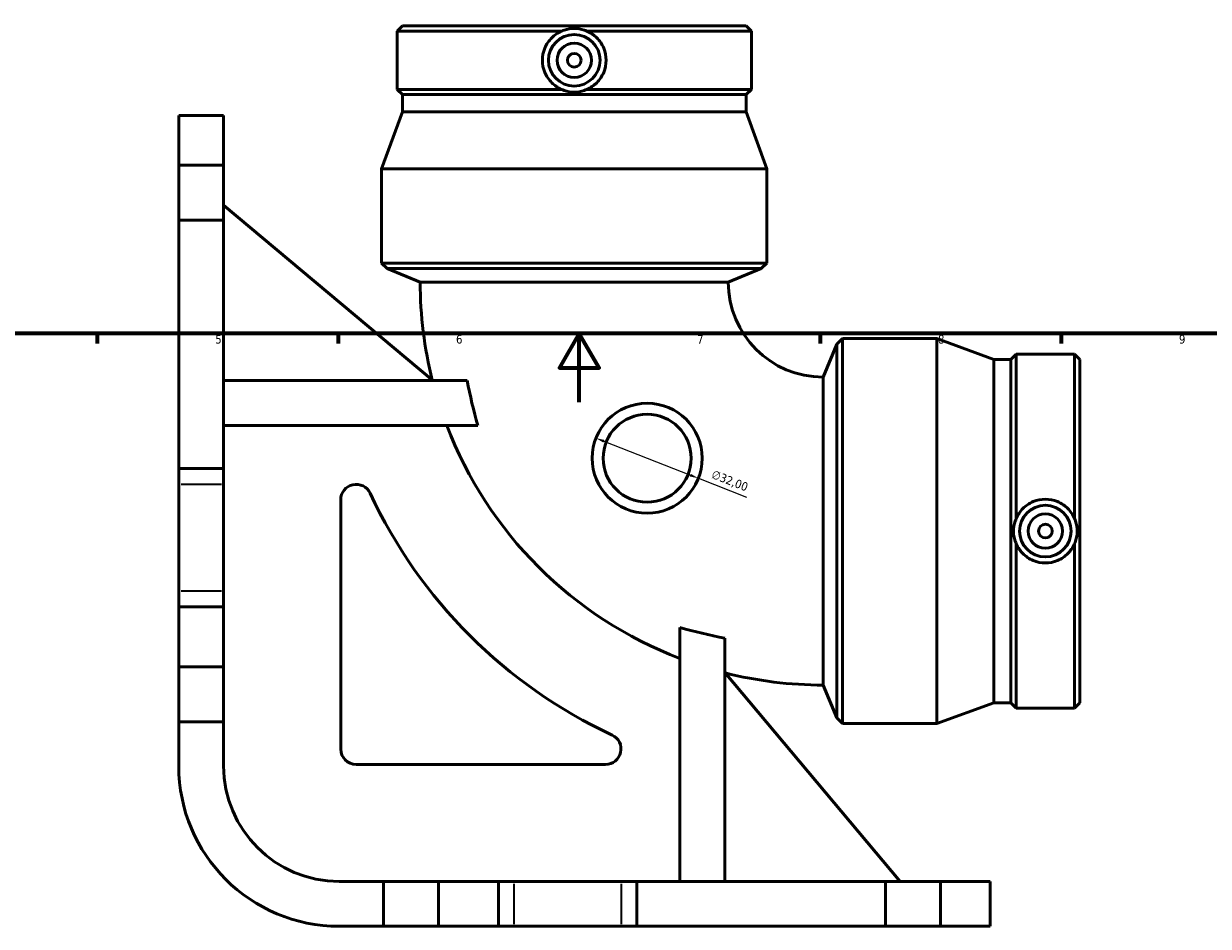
# Model space of a CAD drawing. Header units: millimetres. Extents: x -101 to 956, y -280 to 1167.
# Tile 2 of 8: x 259 to 603, y -152 to 110. Entities that reach past the tile are written whole.
import ezdxf

# ---------------------------------------------------------------- set-up
doc = ezdxf.new("R2010")
doc.units = ezdxf.units.MM
for name, color, linetype, lineweight in [('Border (ISO)', 7, 'Continuous', 70), ('Dimension (ISO)', 7, 'Continuous', 25), ('Visible (ISO)', 7, 'Continuous', 50), ('Visible Narrow (ISO)', 7, 'Continuous', 35)]:
    doc.layers.add(name, color=color, linetype=linetype, lineweight=lineweight)
doc.styles.add('Note Text (ISO)', font='tahoma.ttf')
doc.dimstyles.new('Default (ISO)', dxfattribs={"dimtxt": 2.5, "dimasz": 2.5, "dimexe": 3.175, "dimexo": 0, "dimgap": 0.762, "dimtad": 1, "dimrnd": 1e-08, "dimzin": 0, "dimtxsty": 'Note Text (ISO)', "dimcen": 0.09, "dimdle": 10, "dimclrd": 256, "dimclre": 256, "dimclrt": 232, "dimazin": 0, "dimtfac": 1.40208, "dimtmove": 0, "dimatfit": 3, "dimfxl": 1, "dimtolj": 1, "dimtzin": 0, "dimlwd": -1, "dimlwe": -1, "dimarcsym": 0})

# ---------------------------------------------------------------- blocks, each defined once
blk = doc.blocks.new('Borders Default Border')
at = {"layer": 'Border (ISO)'}
for p, q in [((280.33, 20), (280.33, 17.1)), ((350.42, 20), (350.42, 17.1)), ((490.58, 20), (490.58, 17.1)), ((560.67, 20), (560.67, 17.1))]:
    blk.add_line(p, q, dxfattribs=at)
at = {"layer": 'Border (ISO)', "flags": 128}
for points in [[(20, 20), (20, 574), (821, 574), (821, 20), (20, 20)], [(420.5, 0), (420.5, 20), (414.73, 10), (426.27, 10), (420.5, 20)]]:
    blk.add_lwpolyline(points, dxfattribs=at)
at = {"layer": 'Border (ISO)', "color": 232, "true_color": 0xca0064, "char_height": 2.5, "attachment_point": 7, "style": 'Note Text (ISO)'}
for s, insert in [('5', (314.64, 17.05)), ('6', (384.66, 17.05)), ('7', (454.77, 17.1)), ('8', (524.81, 17.04)), ('9', (594.88, 17.05))]:
    blk.add_mtext(s, dxfattribs=dict(at, insert=insert))
blk = doc.blocks.new('*D13')
at = {"layer": 'Defpoints', "color": 0, "transparency": 16777216}
for p in [(425.34, -10.42), (455.13, -22.11)]:
    blk.add_point(p, dxfattribs=at)
at = {"layer": 'Dimension (ISO)', "transparency": 16777216}
for p, q in [((427.67, -11.34), (452.8, -21.2)), ((455.13, -22.11), (469.1, -27.59))]:
    blk.add_line(p, q, dxfattribs=at)
for points in [[(427.82, -10.95), (427.52, -11.72), (425.34, -10.42)], [(452.96, -20.81), (452.65, -21.58), (455.13, -22.11)]]:
    blk.add_solid(points, dxfattribs=at)
at = {"layer": 'Dimension (ISO)', "color": 232, "true_color": 0xca0064, "transparency": 16777216, "insert": (459.62, -19.6), "char_height": 2.5, "attachment_point": 1, "rotation": 338.5785, "style": 'Note Text (ISO)'}
blk.add_mtext('\\A1;∅32,00', dxfattribs=at)

msp = doc.modelspace()

# ---------------------------------------------------------------- linework, layer by layer
at = {"layer": 'Visible (ISO)'}
for p, q in [((369.0568, 109.5288), (367.5112, 107.9832)), ((367.5112, 107.9832), (415.3752, 107.9832)), ((367.5112, 107.9832), (367.5112, 91.0644)), ((369.0568, 109.5288), (469.0056, 109.5288)), ((422.6873, 107.9832), (470.5512, 107.9832)), ((469.0056, 109.5288), (470.5512, 107.9832)), ((470.5512, 107.9832), (470.5512, 91.0644)), ((367.5112, 91.0644), (415.3752, 91.0644)), ((369.0568, 89.5188), (367.5112, 91.0644)), ((422.6873, 91.0644), (470.5512, 91.0644)), ((469.0056, 89.5188), (470.5512, 91.0644)), ((369.0568, 89.5188), (469.0056, 89.5188)), ((369.0568, 89.5188), (369.0568, 84.5163)), ((469.0056, 89.5188), (469.0056, 84.5163)), ((304.0312, 83.4288), (304.0312, 69.0288)), ((317.0812, 83.4288), (304.0312, 83.4288)), ((317.0812, 69.0288), (317.0812, 83.4288)), ((369.0568, 84.5163), (363.0312, 67.9611)), ((369.0568, 84.5163), (469.0056, 84.5163)), ((469.0056, 84.5163), (475.0312, 67.9611)), ((304.0312, 53.0288), (304.0312, 69.0288)), ((304.0312, 69.0288), (317.0812, 69.0288)), ((317.0812, 69.0288), (317.0812, 53.0288)), ((363.0312, 67.9611), (475.0312, 67.9611)), ((363.0312, 67.9611), (363.0312, 40.5288)), ((475.0312, 67.9611), (475.0312, 40.5288)), ((377.8658, 6.3245), (317.0812, 57.3288)), ((304.0312, 53.0288), (304.0312, -19.2864)), ((317.0812, 53.0288), (304.0312, 53.0288)), ((317.0812, -19.2864), (317.0812, 53.0288)), ((363.0312, 40.5288), (475.0312, 40.5288)), ((364.6714, 38.8886), (363.0312, 40.5288)), ((364.6714, 38.8886), (473.391, 38.8886)), ((374.2312, 34.9288), (364.6714, 38.8886)), ((463.8312, 34.9288), (473.391, 38.8886)), ((473.391, 38.8886), (475.0312, 40.5288)), ((463.8312, 34.9288), (374.2312, 34.9288)), ((495.391, 16.8886), (497.0312, 18.5288)), ((497.0312, 18.5288), (497.0312, -93.4712)), ((524.4635, 18.5288), (497.0312, 18.5288)), ((524.4635, 18.5288), (524.4635, -93.4712)), ((541.0187, 12.5032), (524.4635, 18.5288)), ((491.4312, 7.3288), (495.391, 16.8886)), ((495.391, 16.8886), (495.391, -91.831)), ((546.0212, 12.5032), (547.5668, 14.0488)), ((547.5668, 14.0488), (547.5668, -33.8152)), ((564.4856, 14.0488), (547.5668, 14.0488)), ((564.4856, 14.0488), (564.4856, -33.8152)), ((566.0312, 12.5032), (564.4856, 14.0488)), ((541.0187, 12.5032), (541.0187, -87.4456)), ((546.0212, 12.5032), (541.0187, 12.5032)), ((546.0212, 12.5032), (546.0212, -87.4456)), ((566.0312, 12.5032), (566.0312, -87.4456)), ((491.4312, -82.2712), (491.4312, 7.3288)), ((387.8829, 6.3245), (317.0812, 6.3245)), ((317.0812, -6.7255), (390.9916, -6.7255)), ((304.0312, -19.2864), (304.0312, -23.7864)), ((304.0312, -19.2864), (317.0812, -19.2864)), ((317.0812, -23.7864), (317.0812, -19.2864)), ((304.0312, -54.9817), (304.0312, -23.7864)), ((317.0812, -23.7864), (317.0812, -54.9817)), ((351.1211, -100.8813), (351.1211, -28.3771)), ((547.5668, -41.1273), (547.5668, -88.9912)), ((564.4856, -41.1273), (564.4856, -88.9912)), ((304.0312, -54.9817), (304.0312, -59.4817)), ((317.0812, -59.4817), (317.0812, -54.9817)), ((304.0312, -59.4817), (304.0312, -76.9712)), ((317.0812, -59.4817), (304.0312, -59.4817)), ((317.0812, -76.9712), (317.0812, -59.4817)), ((449.7769, -139.4212), (449.7769, -65.5109)), ((462.8269, -68.6195), (462.8269, -139.4212)), ((304.0312, -76.9712), (317.0812, -76.9712)), ((304.0312, -92.9712), (304.0312, -76.9712)), ((317.0812, -76.9712), (317.0812, -92.9712)), ((513.8312, -139.4212), (462.8269, -78.6367)), ((491.4312, -82.2712), (495.391, -91.831)), ((541.0187, -87.4456), (524.4635, -93.4712)), ((546.0212, -87.4456), (541.0187, -87.4456)), ((546.0212, -87.4456), (547.5668, -88.9912)), ((564.4856, -88.9912), (547.5668, -88.9912)), ((566.0312, -87.4456), (564.4856, -88.9912)), ((304.0312, -92.9712), (304.0312, -105.8212)), ((317.0812, -92.9712), (304.0312, -92.9712)), ((317.0812, -105.8212), (317.0812, -92.9712)), ((495.391, -91.831), (497.0312, -93.4712)), ((524.4635, -93.4712), (497.0312, -93.4712)), ((428.1253, -105.3813), (355.6211, -105.3813)), ((363.5312, -139.4212), (350.6812, -139.4212)), ((363.5312, -152.4712), (363.5312, -139.4212)), ((363.5312, -139.4212), (379.5312, -139.4212)), ((397.0207, -139.4212), (379.5312, -139.4212)), ((379.5312, -139.4212), (379.5312, -152.4712)), ((397.0207, -152.4712), (397.0207, -139.4212)), ((401.5207, -139.4212), (397.0207, -139.4212)), ((401.5207, -139.4212), (432.716, -139.4212)), ((437.216, -139.4212), (432.716, -139.4212)), ((509.5312, -139.4212), (437.216, -139.4212)), ((437.216, -139.4212), (437.216, -152.4712)), ((509.5312, -139.4212), (525.5312, -139.4212)), ((509.5312, -152.4712), (509.5312, -139.4212)), ((539.9312, -139.4212), (525.5312, -139.4212)), ((525.5312, -139.4212), (525.5312, -152.4712)), ((539.9312, -152.4712), (539.9312, -139.4212)), ((350.6812, -152.4712), (363.5312, -152.4712)), ((379.5312, -152.4712), (363.5312, -152.4712)), ((379.5312, -152.4712), (397.0207, -152.4712)), ((397.0207, -152.4712), (401.5207, -152.4712)), ((432.716, -152.4712), (401.5207, -152.4712)), ((432.716, -152.4712), (437.216, -152.4712)), ((437.216, -152.4712), (509.5312, -152.4712)), ((525.5312, -152.4712), (509.5312, -152.4712)), ((525.5312, -152.4712), (539.9312, -152.4712))]:
    msp.add_line(p, q, dxfattribs=at)
for centre, radius in [((419.0312, 99.5238), 7.5), ((419.0312, 99.5238), 5), ((419.0312, 99.5238), 2), ((440.2367, -16.2657), 16), ((440.2367, -16.2657), 12.8), ((556.0262, -37.4712), 7.5), ((556.0262, -37.4712), 5), ((556.0262, -37.4712), 2)]:
    msp.add_circle(centre, radius, dxfattribs=at)
for centre, radius, start, end in [((491.4312, 34.9288), 117.2, 180, 194.078116), ((491.4312, 34.9288), 27.6, 180, 270), ((491.4312, 34.9288), 117.1124, 200.834993, 249.165007), ((355.6211, -28.3771), 4.5, 24.991886, 180), ((491.4312, 34.9288), 145.34, 204.991886, 245.008114), ((491.4312, 34.9288), 117.2, 255.921884, 270), ((428.1253, -100.8813), 4.5, 270, 65.008114), ((355.6211, -100.8813), 4.5, 180, 270), ((350.6812, -105.8212), 46.65, 180, 270), ((350.6812, -105.8212), 33.6, 180, 270)]:
    msp.add_arc(centre, radius, start, end, dxfattribs=at)
for points, knots in [([(415.3752, 91.0644), (414.2804, 91.5301), (413.2824, 92.2144), (411.6617, 93.8143), (410.9439, 94.8482), (409.9895, 97.1208), (409.7532, 98.3596), (409.7532, 100.688), (409.9895, 101.9268), (410.9439, 104.1993), (411.6617, 105.2333), (413.2824, 106.8332), (414.2804, 107.5175), (415.3752, 107.9832)], [1.75611133, 1.75611133, 1.75611133, 1.75611133, 2.09288667, 2.09288667, 2.44214323, 2.44214323, 2.79139979, 2.79139979, 3.14065636, 3.14065636, 3.48991292, 3.48991292, 3.82668826, 3.82668826, 3.82668826, 3.82668826]), ([(415.3752, 107.9832), (415.6179, 108.0973), (415.8695, 108.2017), (417.0519, 108.6261), (418.0672, 108.7995), (419.9953, 108.7995), (421.0106, 108.6261), (422.1929, 108.2017), (422.4446, 108.0973), (422.6873, 107.9832)], [1.54307237, 1.54307237, 1.54307237, 1.54307237, 1.623899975, 1.623899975, 1.913112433, 1.913112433, 2.202324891, 2.202324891, 2.283152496, 2.283152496, 2.283152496, 2.283152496]), ([(422.6873, 107.9832), (423.782, 107.5175), (424.7801, 106.8332), (426.4007, 105.2333), (427.1185, 104.1993), (428.0729, 101.9268), (428.3092, 100.688), (428.3092, 99.5238), (428.3092, 98.3596), (428.0729, 97.1208), (427.1185, 94.8482), (426.4007, 93.8143), (424.7801, 92.2144), (423.782, 91.5301), (422.6873, 91.0644)], [-1.03528846, -1.03528846, -1.03528846, -1.03528846, -0.69851313, -0.69851313, -0.34925656, -0.34925656, 0, 0, 0, 0.34925656, 0.34925656, 0.69851313, 0.69851313, 1.03528846, 1.03528846, 1.03528846, 1.03528846]), ([(422.6873, 91.0644), (422.4446, 90.9502), (422.1929, 90.8459), (421.0106, 90.4215), (419.9953, 90.2481), (418.0672, 90.2481), (417.0519, 90.4215), (415.8695, 90.8459), (415.6179, 90.9502), (415.3752, 91.0644)], [1.54307237, 1.54307237, 1.54307237, 1.54307237, 1.623899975, 1.623899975, 1.913112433, 1.913112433, 2.202324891, 2.202324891, 2.283152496, 2.283152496, 2.283152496, 2.283152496]), ([(547.5668, -33.8152), (548.0325, -32.7204), (548.7168, -31.7223), (550.3167, -30.1017), (551.3507, -29.3839), (553.6232, -28.4295), (554.862, -28.1932), (557.1904, -28.1932), (558.4292, -28.4295), (560.7018, -29.3839), (561.7357, -30.1017), (563.3357, -31.7223), (564.0199, -32.7204), (564.4856, -33.8152)], [1.75611133, 1.75611133, 1.75611133, 1.75611133, 2.09288667, 2.09288667, 2.44214323, 2.44214323, 2.79139979, 2.79139979, 3.14065636, 3.14065636, 3.48991292, 3.48991292, 3.82668826, 3.82668826, 3.82668826, 3.82668826]), ([(547.5668, -41.1273), (547.4527, -40.8845), (547.3483, -40.6329), (546.9239, -39.4505), (546.7505, -38.4353), (546.7505, -36.5072), (546.9239, -35.4919), (547.3483, -34.3095), (547.4527, -34.0579), (547.5668, -33.8152)], [1.54307237, 1.54307237, 1.54307237, 1.54307237, 1.623899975, 1.623899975, 1.913112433, 1.913112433, 2.202324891, 2.202324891, 2.283152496, 2.283152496, 2.283152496, 2.283152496]), ([(564.4856, -33.8152), (564.5998, -34.0579), (564.7042, -34.3095), (565.1285, -35.4919), (565.3019, -36.5072), (565.3019, -38.4353), (565.1285, -39.4505), (564.7042, -40.6329), (564.5998, -40.8845), (564.4856, -41.1273)], [1.54307237, 1.54307237, 1.54307237, 1.54307237, 1.623899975, 1.623899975, 1.913112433, 1.913112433, 2.202324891, 2.202324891, 2.283152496, 2.283152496, 2.283152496, 2.283152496]), ([(564.4856, -41.1273), (564.0199, -42.222), (563.3357, -43.2201), (561.7357, -44.8407), (560.7018, -45.5585), (558.4292, -46.5129), (557.1904, -46.7492), (556.0262, -46.7492), (554.862, -46.7492), (553.6232, -46.5129), (551.3507, -45.5585), (550.3167, -44.8407), (548.7168, -43.2201), (548.0325, -42.222), (547.5668, -41.1273)], [-1.03528846, -1.03528846, -1.03528846, -1.03528846, -0.69851313, -0.69851313, -0.34925656, -0.34925656, 0, 0, 0, 0.34925656, 0.34925656, 0.69851313, 0.69851313, 1.03528846, 1.03528846, 1.03528846, 1.03528846])]:
    msp.add_open_spline(points, degree=3, knots=knots, dxfattribs=at)
for points in [[(387.8829, 6.3245), (388.7235, 1.8853), (389.7683, -2.4987), (390.9916, -6.7255)], [(449.7769, -65.5109), (454.0038, -66.7341), (458.3877, -67.7789), (462.8269, -68.6195)]]:
    msp.add_open_spline(points, degree=3, dxfattribs=at)
at = {"layer": 'Visible Narrow (ISO)'}
for p, q in [((304.6837, -23.7864), (316.4287, -23.7864)), ((316.4287, -54.9817), (304.6837, -54.9817)), ((401.5207, -151.8187), (401.5207, -140.0737)), ((432.716, -140.0737), (432.716, -151.8187))]:
    msp.add_line(p, q, dxfattribs=at)

# ---------------------------------------------------------------- block references
msp.add_blockref('Borders Default Border', (0, 0))

# ---------------------------------------------------------------- dimensions: what is measured, and where the dimension line sits
at = {"layer": 'Dimension (ISO)'}
dim = msp.add_diameter_dim_2p(p1=(425.342, -10.4221), p2=(455.1314, -22.1094), dimstyle='Default (ISO)', override={"dimdec": 2, "dimlfac": 1, "dimtp": 0, "dimtm": 0, "dimtdec": 2, "dimatfit": 2}, dxfattribs=at)
dim.commit()
dim.dimension.update_dxf_attribs({"geometry": '*D13', "text_midpoint": (463.2811, -25.3068), "dimtype": 163})

doc.saveas('drawing.dxf')
